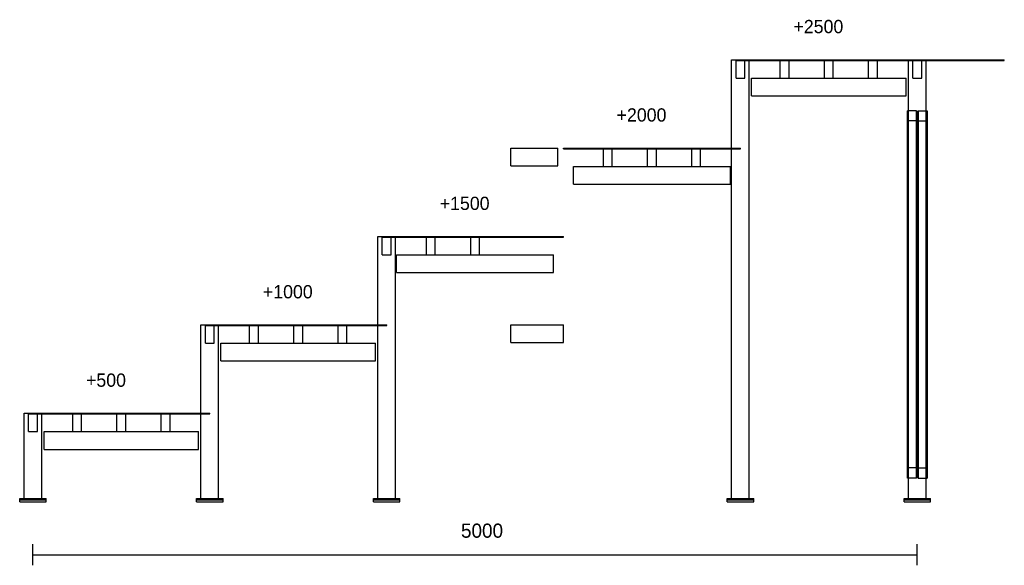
# Model space of a CAD drawing. Header units: millimetres. Extents: x -75 to 5492, y -360 to 2726.
import ezdxf

# ---------------------------------------------------------------- set-up
doc = ezdxf.new("R2010")
doc.units = ezdxf.units.MM
for name, color, linetype, true_color in [('balok', 7, 'Continuous', 0x31596b), ('baseplate', 7, 'Continuous', 0x746052), ('bracing', 7, 'Continuous', 0xb64a45), ('dek', 7, 'Continuous', 0x657f45), ('dim', 7, 'Continuous', 0x526e80), ('kolom', 7, 'Continuous', 0x1c292c), ('stiffener', 7, 'Continuous', 0x698491)]:
    doc.layers.add(name, color=color, linetype=linetype, true_color=true_color)

msp = doc.modelspace()

# ---------------------------------------------------------------- linework, layer by layer
at = {"layer": 'balok'}
for p, q in [((3975.01, 2495.99), (4025.01, 2495.99)), ((3975.01, 2395.99), (3975.01, 2495.99)), ((4025.01, 2395.99), (4025.01, 2495.99)), ((4975.12, 2496), (5025.12, 2496)), ((4975.12, 2396), (4975.12, 2496)), ((5025.12, 2396), (5025.12, 2496)), ((3975.01, 2395.99), (4025.01, 2395.99)), ((4975.12, 2396), (5025.12, 2396)), ((2701.08, 2000.01), (2967.08, 2000.01)), ((2701.08, 1900.01), (2701.08, 2000.01)), ((2967.08, 1900.01), (2967.08, 2000.01)), ((2701.08, 1900.01), (2967.08, 1900.01)), ((1975.01, 1496), (2025.01, 1496)), ((1975.01, 1396), (1975.01, 1496)), ((2025.01, 1396), (2025.01, 1496)), ((1975.01, 1396), (2025.01, 1396)), ((974.99, 995.98), (1024.99, 995.98)), ((974.99, 895.98), (974.99, 995.98)), ((1024.99, 895.98), (1024.99, 995.98)), ((2701.58, 999.99), (2999.58, 999.99)), ((2701.58, 899.99), (2701.58, 999.99)), ((2999.58, 899.99), (2999.58, 999.99)), ((974.99, 895.98), (1024.99, 895.98)), ((2701.58, 899.99), (2999.58, 899.99)), ((-25, 495.98), (25, 495.98)), ((-25, 395.98), (-25, 495.98)), ((25, 395.98), (25, 495.98)), ((-25, 395.98), (25, 395.98))]:
    msp.add_line(p, q, dxfattribs=at)
at = {"layer": 'baseplate'}
for p, q in [((-75.01, 18), (75.01, 18)), ((-75.01, 10), (-75.01, 18)), ((-75.01, 10), (75.01, 10)), ((-75.01, 0), (-75.01, 10)), ((-75.01, 0), (75.01, 0)), ((75.01, 10), (75.01, 18)), ((75.01, 0), (75.01, 10)), ((924.98, 18), (1075, 18)), ((924.98, 10), (924.98, 18)), ((924.98, 10), (1075, 10)), ((924.98, 0), (924.98, 10)), ((924.98, 0), (1075, 0)), ((1075, 10), (1075, 18)), ((1075, 0), (1075, 10)), ((1925, 18), (2075.02, 18)), ((1925, 10), (1925, 18)), ((1925, 10), (2075.02, 10)), ((1925, 0), (1925, 10)), ((1925, 0), (2075.02, 0)), ((2075.02, 10), (2075.02, 18)), ((2075.02, 0), (2075.02, 10)), ((3925, 18), (4075.03, 18)), ((3925, 10), (3925, 18)), ((3925, 10), (4075.03, 10)), ((3925, 0), (3925, 10)), ((3925, 0), (4075.03, 0)), ((4075.03, 10), (4075.03, 18)), ((4075.03, 0), (4075.03, 10)), ((4924.99, 18), (5075.01, 18)), ((4924.99, 10), (4924.99, 18)), ((4924.99, 10), (5075.01, 10)), ((4924.99, 0), (4924.99, 10)), ((4924.99, 0), (5075.01, 0)), ((5075.01, 10), (5075.01, 18)), ((5075.01, 0), (5075.01, 10))]:
    msp.add_line(p, q, dxfattribs=at)
at = {"layer": 'bracing'}
for p, q in [((4945, 191.2), (4945, 2210.36)), ((4945, 2210.36), (4945, 2153.32)), ((4995, 2210.36), (4945, 2210.36)), ((4995, 191.2), (4995, 2210.36)), ((4995, 2210.36), (4995, 2153.32)), ((5005, 191.2), (5005, 2210.36)), ((5005, 2210.36), (5005, 2153.32)), ((5005, 2210.36), (5055, 2210.36)), ((5055, 191.2), (5055, 2210.36)), ((5055, 2210.36), (5055, 2153.32)), ((4945, 2153.32), (4945, 133.21)), ((4995, 2153.32), (4945, 2153.32)), ((4995, 2153.32), (4995, 133.21)), ((5005, 2153.32), (5005, 133.21)), ((5005, 2153.32), (5055, 2153.32)), ((5055, 2153.32), (5055, 133.21)), ((4945, 133.21), (4945, 191.2)), ((4995, 191.2), (4945, 191.2)), ((4995, 133.21), (4995, 191.2)), ((5005, 133.21), (5005, 191.2)), ((5005, 191.2), (5055, 191.2)), ((5055, 133.21), (5055, 191.2)), ((4995, 133.21), (4945, 133.21)), ((5005, 133.21), (5055, 133.21))]:
    msp.add_line(p, q, dxfattribs=at)
at = {"layer": 'dek'}
for p, q in [((4000.01, 2500), (5000, 2500)), ((4000.01, 2496), (4000.01, 2500)), ((4000.01, 2496), (5000, 2496)), ((5000, 2500), (5492.01, 2500)), ((5000, 2496), (5000, 2500)), ((5000, 2496), (5492.01, 2496)), ((5492.01, 2496), (5492.01, 2500)), ((3000, 2000.01), (4000.01, 2000.01)), ((3000, 1996.01), (3000, 2000.01)), ((3000, 1996.01), (4000.01, 1996.01)), ((4000.01, 1996.01), (4000.01, 2000.01)), ((2000.01, 1500.01), (3000, 1500.01)), ((2000.01, 1496.01), (2000.01, 1500.01)), ((2000.01, 1496.01), (3000, 1496.01)), ((3000, 1496.01), (3000, 1500.01)), ((999.99, 999.99), (1999.98, 999.99)), ((999.99, 995.99), (999.99, 999.99)), ((999.99, 995.99), (1999.98, 995.99)), ((1999.98, 995.99), (1999.98, 999.99)), ((0, 499.99), (999.99, 499.99)), ((0, 495.99), (0, 499.99)), ((0, 495.99), (999.99, 495.99)), ((999.99, 495.99), (999.99, 499.99))]:
    msp.add_line(p, q, dxfattribs=at)
at = {"layer": 'dim'}
for p, q in [((0, -360), (0, -240)), ((5000, -360), (5000, -240)), ((0, -300), (5000, -300))]:
    msp.add_line(p, q, dxfattribs=at)
at = {"layer": 'kolom'}
for p, q in [((3950.01, 2499.99), (4050.01, 2499.99)), ((3950.01, 18), (3950.01, 2499.99)), ((4050.01, 18), (4050.01, 2499.99)), ((4950, 2499.99), (5050, 2499.99)), ((4950, 18), (4950, 2499.99)), ((5050, 18), (5050, 2499.99)), ((1950.01, 1500), (2050.01, 1500)), ((1950.01, 18), (1950.01, 1500)), ((2050.01, 18), (2050.01, 1500)), ((949.99, 1000.01), (1049.99, 1000.01)), ((949.99, 18), (949.99, 1000.01)), ((1049.99, 18), (1049.99, 1000.01)), ((-50, 500.01), (50, 500.01)), ((-50, 18), (-50, 500.01)), ((50, 18), (50, 500.01)), ((-50, 18), (50, 18)), ((949.99, 18), (1049.99, 18)), ((1950.01, 18), (2050.01, 18)), ((3950.01, 18), (4050.01, 18)), ((4950, 18), (5050, 18))]:
    msp.add_line(p, q, dxfattribs=at)
at = {"layer": 'stiffener'}
for p, q in [((4225.01, 2495.99), (4275.01, 2495.99)), ((4225.01, 2395.99), (4225.01, 2495.99)), ((4275.01, 2395.99), (4275.01, 2495.99)), ((4475.01, 2495.99), (4525.01, 2495.99)), ((4475.01, 2395.99), (4475.01, 2495.99)), ((4525.01, 2395.99), (4525.01, 2495.99)), ((4725.01, 2495.99), (4775.01, 2495.99)), ((4725.01, 2395.99), (4725.01, 2495.99)), ((4775.01, 2395.99), (4775.01, 2495.99)), ((4063.1, 2396), (4937.1, 2396)), ((4063.1, 2296), (4063.1, 2396)), ((4225.01, 2395.99), (4275.01, 2395.99)), ((4475.01, 2395.99), (4525.01, 2395.99)), ((4725.01, 2395.99), (4775.01, 2395.99)), ((4937.1, 2296), (4937.1, 2396)), ((4063.1, 2296), (4937.1, 2296)), ((3224.99, 1995.99), (3274.99, 1995.99)), ((3224.99, 1895.99), (3224.99, 1995.99)), ((3274.99, 1895.99), (3274.99, 1995.99)), ((3474.99, 1995.99), (3524.99, 1995.99)), ((3474.99, 1895.99), (3474.99, 1995.99)), ((3524.99, 1895.99), (3524.99, 1995.99)), ((3724.99, 1995.99), (3774.99, 1995.99)), ((3724.99, 1895.99), (3724.99, 1995.99)), ((3774.99, 1895.99), (3774.99, 1995.99)), ((3056.2, 1896), (3943.9, 1896)), ((3056.2, 1796), (3056.2, 1896)), ((3224.99, 1895.99), (3274.99, 1895.99)), ((3474.99, 1895.99), (3524.99, 1895.99)), ((3724.99, 1895.99), (3774.99, 1895.99)), ((3943.9, 1796), (3943.9, 1896)), ((3056.2, 1796), (3943.9, 1796)), ((2225, 1495.97), (2275, 1495.97)), ((2225, 1395.97), (2225, 1495.97)), ((2275, 1395.97), (2275, 1495.97)), ((2475, 1495.97), (2525, 1495.97)), ((2475, 1395.97), (2475, 1495.97)), ((2525, 1395.97), (2525, 1495.97)), ((2056.15, 1396), (2943.85, 1396)), ((2056.15, 1296), (2056.15, 1396)), ((2225, 1395.97), (2275, 1395.97)), ((2475, 1395.97), (2525, 1395.97)), ((2943.85, 1296), (2943.85, 1396)), ((2056.15, 1296), (2943.85, 1296)), ((1224.98, 995.98), (1274.98, 995.98)), ((1224.98, 895.98), (1224.98, 995.98)), ((1274.98, 895.98), (1274.98, 995.98)), ((1474.98, 995.98), (1524.98, 995.98)), ((1474.98, 895.98), (1474.98, 995.98)), ((1524.98, 895.98), (1524.98, 995.98)), ((1724.98, 995.98), (1774.98, 995.98)), ((1724.98, 895.98), (1724.98, 995.98)), ((1774.98, 895.98), (1774.98, 995.98)), ((1062.95, 896), (1936.95, 896)), ((1062.95, 796), (1062.95, 896)), ((1224.98, 895.98), (1274.98, 895.98)), ((1474.98, 895.98), (1524.98, 895.98)), ((1724.98, 895.98), (1774.98, 895.98)), ((1936.95, 796), (1936.95, 896)), ((1062.95, 796), (1936.95, 796)), ((225, 495.98), (275, 495.98)), ((225, 395.98), (225, 495.98)), ((275, 395.98), (275, 495.98)), ((475, 495.98), (525, 495.98)), ((475, 395.98), (475, 495.98)), ((525, 395.98), (525, 495.98)), ((725, 495.98), (775, 495.98)), ((725, 395.98), (725, 495.98)), ((775, 395.98), (775, 495.98)), ((62.9, 396), (936.9, 396)), ((62.9, 296), (62.9, 396)), ((225, 395.98), (275, 395.98)), ((475, 395.98), (525, 395.98)), ((725, 395.98), (775, 395.98)), ((936.9, 296), (936.9, 396)), ((62.9, 296), (936.9, 296))]:
    msp.add_line(p, q, dxfattribs=at)

# ---------------------------------------------------------------- texts
at = {"layer": 'dim'}
for s, height, p in [('+2500', 75, (4300, 2650)), ('+2000', 75, (3300, 2150)), ('+1500', 75, (2300, 1650)), ('+1000', 75, (1300, 1150)), ('+500', 75, (300, 650)), ('5000', 80, (2420, -204))]:
    msp.add_text(s, height=height, dxfattribs=at).set_placement(p)

doc.saveas('drawing.dxf')
